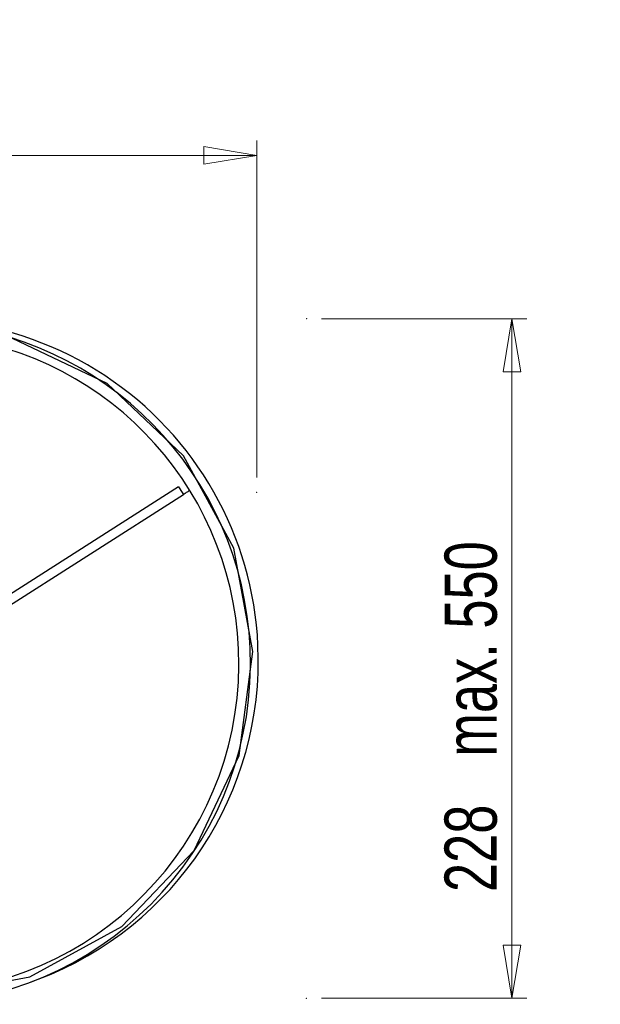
# Model space of a CAD drawing. Header units: millimetres. Extents: x 643 to 889, y 264 to 597.
# Tile 5 of 5: x 759 to 798, y 531 to 597. Entities that reach past the tile are written whole.
import ezdxf

# ---------------------------------------------------------------- set-up
doc = ezdxf.new("R2010")
doc.units = ezdxf.units.MM
doc.header["$PDSIZE"] = -1
doc.styles.add('SLDTEXTSTYLE0', font='TXT', dxfattribs={"width": 0.75})
doc.dimstyles.new('SLDDIMSTYLE1', dxfattribs={"dimtxt": 3.5, "dimasz": 3.556, "dimexe": 0, "dimexo": 0.0625, "dimgap": 0.875, "dimtad": 1, "dimdec": 0, "dimlfac": 5, "dimrnd": 1e-09, "dimzin": 12, "dimdsep": 46, "dimtxsty": 'SLDTEXTSTYLE0', "dimblk1": 'CLOSED', "dimblk2": 'CLOSED', "dimsah": 1, "dimcen": 0.09, "dimadec": 0, "dimazin": 3, "dimtol": 1, "dimtp": 82, "dimtm": 178, "dimtfac": 1, "dimtdec": 0, "dimtofl": 0, "dimtmove": 0, "dimatfit": 3, "dimldrblk": 'CLOSED', "dimfxl": 0, "dimfrac": 2, "dimtolj": 1, "dimtzin": 12, "dimarcsym": 0})
doc.dimstyles.new('SLDDIMSTYLE2', dxfattribs={"dimtxt": 3.5, "dimasz": 3.556, "dimexe": 0, "dimexo": 0.0625, "dimgap": 0.875, "dimtad": 1, "dimdec": 0, "dimlfac": 5, "dimrnd": 1e-09, "dimzin": 12, "dimdsep": 46, "dimtxsty": 'SLDTEXTSTYLE0', "dimblk1": 'CLOSED', "dimblk2": 'CLOSED', "dimsah": 1, "dimcen": 0.09, "dimadec": 0, "dimazin": 3, "dimtfac": 1, "dimtdec": 0, "dimtofl": 0, "dimtmove": 0, "dimatfit": 3, "dimldrblk": 'CLOSED', "dimfxl": 0, "dimfrac": 2, "dimtolj": 1, "dimarcsym": 0})

# ---------------------------------------------------------------- blocks, each defined once
blk = doc.blocks.new('_Closed')
at = {"color": 0, "linetype": 'ByBlock', "lineweight": -2}
for p, q in [((-1, 0.166667), (0, 0)), ((-1, 0.166667), (-1, -0.166667)), ((0, 0), (-1, -0.166667)), ((0, 0), (-1, 0))]:
    blk.add_line(p, q, dxfattribs=at)
blk = doc.blocks.new('_D_1')
at = {"color": 7, "linetype": 'Continuous', "lineweight": 0}
for p, q in [((657.471, 567.368), (657.471, 588.786)), ((775.034, 566.208), (775.034, 588.786)), ((657.471, 587.786), (775.034, 587.786))]:
    blk.add_line(p, q, dxfattribs=at)
at = {"color": 7, "linetype": 'Continuous', "lineweight": 18, "xscale": 3.556, "yscale": 3.556, "rotation": 180.0000000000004}
blk.add_blockref('_Closed', (657.471, 587.786), dxfattribs=at)
at = {"color": 7, "linetype": 'Continuous', "lineweight": 18, "xscale": 3.556, "yscale": 3.556}
blk.add_blockref('_Closed', (775.034, 587.786), dxfattribs=at)
at = {"color": 7, "linetype": 'Continuous', "lineweight": 18, "char_height": 3.5, "attachment_point": 1, "style": 'SLDTEXTSTYLE0'}
for s, insert in [('82', (722.335, 596.824)), ('+', (719.505, 596.824)), ('588', (710.454, 592.351)), ('178', (722.335, 592.298)), ('-', (720.145, 592.298))]:
    blk.add_mtext(s, dxfattribs=dict(at, insert=insert))
blk = doc.blocks.new('_D_2')
at = {"color": 7, "linetype": 'Continuous', "lineweight": 0}
for p, q in [((779.369, 576.838), (793.137, 576.836)), ((792.137, 576.836), (792.132, 531.298)), ((779.364, 531.299), (793.132, 531.297))]:
    blk.add_line(p, q, dxfattribs=at)
at = {"color": 7, "linetype": 'Continuous', "lineweight": 18, "xscale": 3.556, "yscale": 3.556}
for p, rotation in [((792.137, 576.836), 89.99400527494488), ((792.132, 531.298), 269.9940052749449)]:
    blk.add_blockref('_Closed', p, dxfattribs=dict(at, rotation=rotation))
at = {"color": 7, "linetype": 'Continuous', "lineweight": 18, "char_height": 3.5, "attachment_point": 1, "rotation": 89.99401, "style": 'SLDTEXTSTYLE0'}
for s, insert in [('max. 550', (787.622, 547.491)), ('228', (787.621, 538.42))]:
    blk.add_mtext(s, dxfattribs=dict(at, insert=insert))

msp = doc.modelspace()

# ---------------------------------------------------------------- linework, layer by layer
at = {"color": 7, "linetype": 'Continuous', "lineweight": 25}
for p, q in [((769.793, 565.58), (755.827, 556.667)), ((756.46, 556.358), (770.116, 565.074)), ((759.865, 532.379), (760.39, 532.578))]:
    msp.add_line(p, q, dxfattribs=at)
at = {"color": 7, "linetype": 'Continuous', "flags": 128}
msp.add_lwpolyline([(759.816, 532.74), (765.999, 536.103), (770.84, 541.213), (773.865, 547.569), (774.778, 554.549), (773.489, 561.469), (770.126, 567.653), (765.016, 572.495), (758.66, 575.521), (751.681, 576.435), (744.762, 575.147), (738.579, 571.784), (733.738, 566.674), (730.713, 560.318), (729.8, 553.338), (731.089, 546.417), (734.452, 540.234), (739.562, 535.392), (745.917, 532.366), (752.897, 531.452), (759.816, 532.74)], dxfattribs=at)
at = {"color": 7, "linetype": 'Continuous', "lineweight": 25}
for centre, radius, start, end in [((752.288, 553.944), 22.849, 2.54275, 110.75552), ((751.765, 553.747), 22.847, 2.53689, 170.32197), ((751.765, 553.747), 22.068, 2.53681, 169.94706), ((751.765, 553.743), 22.847, 183.6673, 2.54787), ((751.765, 553.743), 22.068, 185.08668, 2.5481), ((752.29, 553.941), 22.847, 290.76412, 2.55075)]:
    msp.add_arc(centre, radius, start, end, dxfattribs=at)
at = {"color": 8, "linetype": 'Continuous', "lineweight": 25}
msp.add_arc((775.908, 569.126), 7.068, 210.11025, 214.9756, dxfattribs=at)
at = {"color": 7, "linetype": 'Continuous', "lineweight": 25}
msp.add_open_spline([(770.116, 565.074), (770.153, 565.098), (770.26, 565.166), (770.4, 565.255), (770.488, 565.312), (770.516, 565.33)], degree=3, knots=[0, 0, 0, 0, 0.262512, 0.765127, 1, 1, 1, 1], dxfattribs=at)
at = {"color": 7, "linetype": 'Continuous', "lineweight": 0}
for p in [(778.369, 576.838), (775.034, 565.208), (775.034, 565.208), (778.364, 531.299)]:
    msp.add_point(p, dxfattribs=at)

# ---------------------------------------------------------------- dimensions: what is measured, and where the dimension line sits
at = {"color": 7, "linetype": 'Continuous', "lineweight": 18}
dim = msp.add_linear_dim(base=(775.034, 587.786), p1=(657.471, 566.368), p2=(775.034, 565.208), dimstyle='SLDDIMSTYLE1', dxfattribs=at)
dim.commit()
dim.dimension.update_dxf_attribs({"geometry": '_D_1', "text_midpoint": (720.274, 587.786), "dimtype": 160})
dim = msp.add_linear_dim(base=(792.132, 531.298), p1=(778.369, 576.838), p2=(778.364, 531.299), angle=89.99401, text='<> max.  550', dimstyle='SLDDIMSTYLE2', dxfattribs=at)
dim.commit()
dim.dimension.update_dxf_attribs({"geometry": '_D_2', "text_midpoint": (792.135, 553.02), "dimtype": 160})

doc.saveas('drawing.dxf')
